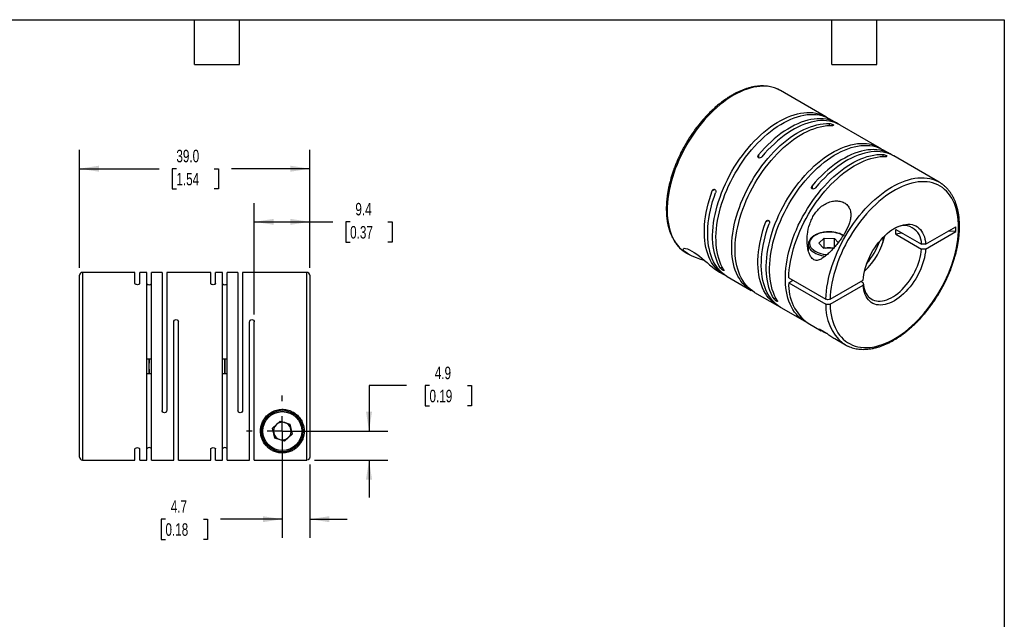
# Model space of a CAD drawing. Header units: millimetres. Extents: x 6 to 273, y 6 to 210.
# Tile 3 of 3: x 106 to 273, y 108 to 210. Entities that reach past the tile are written whole.
import ezdxf

# ---------------------------------------------------------------- set-up
doc = ezdxf.new("R2010")
doc.units = ezdxf.units.MM
doc.linetypes.add('SLD-Center', pattern=[19.05, 15.24, -1.27, 1.27, -1.27])
doc.linetypes.add('SLD-Solid', pattern=[0])
doc.layers.add('CENTER', color=40, linetype='SLD-Center')
doc.layers.add('DIMENSIONS', color=140, linetype='SLD-Solid', lineweight=25)
doc.layers.add('TEXT', color=140, linetype='SLD-Solid', lineweight=25)
doc.styles.add('SLDTEXTSTYLE0', font='TXT', dxfattribs={"width": 0.7})
doc.dimstyles.new('SLDDIMSTYLE0', dxfattribs={"dimtxt": 2.158008, "dimasz": 3.302, "dimexe": 0, "dimexo": 0.0625, "dimgap": 0.539502, "dimtad": 0, "dimtih": 1, "dimtoh": 1, "dimdec": 1, "dimrnd": 1e-09, "dimzin": 12, "dimdsep": 46, "dimtxsty": 'SLDTEXTSTYLE0', "dimsah": 1, "dimcen": 0.09, "dimadec": 0, "dimazin": 3, "dimtfac": 1, "dimtdec": 1, "dimtmove": 0, "dimatfit": 0, "dimfxl": 0, "dimfrac": 2, "dimtolj": 1, "dimtzin": 12, "dimarcsym": 0})
doc.dimstyles.new('SLDDIMSTYLE2', dxfattribs={"dimtxt": 2.158008, "dimasz": 3.302, "dimexe": 0, "dimexo": 0.0625, "dimgap": 0.539502, "dimtad": 0, "dimtih": 1, "dimtoh": 1, "dimdec": 1, "dimrnd": 1e-09, "dimzin": 12, "dimdsep": 46, "dimtxsty": 'SLDTEXTSTYLE0', "dimsah": 1, "dimcen": 0.09, "dimadec": 0, "dimazin": 3, "dimtfac": 1, "dimtdec": 1, "dimtofl": 0, "dimtmove": 0, "dimatfit": 3, "dimfxl": 0, "dimfrac": 2, "dimtolj": 1, "dimtzin": 12, "dimarcsym": 0})
doc.dimstyles.new('SLDDIMSTYLE4', dxfattribs={"dimtxt": 2.158008, "dimasz": 3.302, "dimexe": 0, "dimexo": 0.0625, "dimgap": 0.539502, "dimtad": 0, "dimtih": 1, "dimtoh": 1, "dimdec": 1, "dimrnd": 1e-09, "dimzin": 4, "dimdsep": 46, "dimtxsty": 'SLDTEXTSTYLE0', "dimsah": 1, "dimcen": 0.09, "dimadec": 0, "dimazin": 1, "dimtfac": 1, "dimtdec": 1, "dimtofl": 0, "dimtmove": 0, "dimatfit": 3, "dimfxl": 0, "dimfrac": 2, "dimtolj": 1, "dimtzin": 12, "dimarcsym": 0})

# ---------------------------------------------------------------- blocks, each defined once
blk = doc.blocks.new('_D_5')
at = {"layer": 'DIMENSIONS'}
for p, q in [((150.79, 138.57), (150.79, 121.74)), ((155.44, 134.18), (155.44, 121.74)), ((131, 124.92), (130.28, 124.92)), ((130.28, 124.92), (130.28, 121.49)), ((137.42, 124.92), (138.14, 124.92)), ((138.14, 124.92), (138.14, 121.49)), ((150.79, 124.92), (140.34, 124.92)), ((155.44, 124.92), (161.79, 124.92)), ((130.28, 121.49), (131, 121.49)), ((138.14, 121.49), (137.42, 121.49))]:
    blk.add_line(p, q, dxfattribs=at)
for points in [[(150.79, 124.92), (147.49, 125.42), (147.49, 124.41)], [(155.44, 124.92), (158.75, 124.41), (158.75, 125.42)]]:
    blk.add_solid(points, dxfattribs=at)
at = {"layer": 'DIMENSIONS', "char_height": 2.117, "attachment_point": 1, "style": 'SLDTEXTSTYLE0'}
for s, insert in [('4.7', (131.9, 128.13)), ('0.18', (131, 124.22))]:
    blk.add_mtext(s, dxfattribs=dict(at, insert=insert))
blk = doc.blocks.new('_D_6')
at = {"layer": 'DIMENSIONS'}
for p, q in [((171.82, 147.55), (165.47, 147.55)), ((165.47, 147.55), (165.47, 139.84)), ((175.71, 147.55), (174.99, 147.55)), ((174.99, 147.55), (174.99, 144.12)), ((182.13, 147.55), (182.85, 147.55)), ((182.85, 147.55), (182.85, 144.12)), ((174.99, 144.12), (175.71, 144.12)), ((182.85, 144.12), (182.13, 144.12)), ((152.06, 139.84), (168.65, 139.84)), ((156.21, 134.94), (168.65, 134.94)), ((165.47, 134.94), (165.47, 128.59))]:
    blk.add_line(p, q, dxfattribs=at)
for points in [[(165.47, 139.84), (165.98, 143.14), (164.96, 143.14)], [(165.47, 134.94), (164.96, 131.64), (165.98, 131.64)]]:
    blk.add_solid(points, dxfattribs=at)
at = {"layer": 'DIMENSIONS', "char_height": 2.117, "attachment_point": 1, "style": 'SLDTEXTSTYLE0'}
for s, insert in [('4.9', (176.61, 150.76)), ('0.19', (175.71, 146.85))]:
    blk.add_mtext(s, dxfattribs=dict(at, insert=insert))
blk = doc.blocks.new('_D_7')
at = {"layer": 'DIMENSIONS'}
for p, q in [((146.04, 159.61), (146.04, 178.47)), ((155.44, 167.51), (155.44, 178.47)), ((146.04, 175.3), (155.44, 175.3)), ((155.44, 175.3), (159.34, 175.3)), ((162.27, 175.3), (161.54, 175.3)), ((161.54, 175.3), (161.54, 171.87)), ((168.68, 175.3), (169.4, 175.3)), ((169.4, 175.3), (169.4, 171.87)), ((161.54, 171.87), (162.27, 171.87)), ((169.4, 171.87), (168.68, 171.87))]:
    blk.add_line(p, q, dxfattribs=at)
for points in [[(146.04, 175.3), (149.35, 174.79), (149.35, 175.8)], [(155.44, 175.3), (152.14, 175.8), (152.14, 174.79)]]:
    blk.add_solid(points, dxfattribs=at)
at = {"layer": 'DIMENSIONS', "char_height": 2.117, "attachment_point": 1, "style": 'SLDTEXTSTYLE0'}
for s, insert in [('9.4', (163.16, 178.51)), ('0.37', (162.27, 174.59))]:
    blk.add_mtext(s, dxfattribs=dict(at, insert=insert))
blk = doc.blocks.new('_D_8')
at = {"layer": 'DIMENSIONS'}
for p, q in [((116.44, 167.51), (116.44, 187.47)), ((155.44, 167.51), (155.44, 187.47)), ((116.44, 184.3), (129.92, 184.3)), ((132.85, 184.3), (132.12, 184.3)), ((132.12, 184.3), (132.12, 180.87)), ((139.26, 184.3), (139.98, 184.3)), ((139.98, 184.3), (139.98, 180.87)), ((155.44, 184.3), (142.18, 184.3)), ((132.12, 180.87), (132.85, 180.87)), ((139.98, 180.87), (139.26, 180.87))]:
    blk.add_line(p, q, dxfattribs=at)
for points in [[(116.44, 184.3), (119.75, 183.79), (119.75, 184.81)], [(155.44, 184.3), (152.14, 184.81), (152.14, 183.79)]]:
    blk.add_solid(points, dxfattribs=at)
at = {"layer": 'DIMENSIONS', "char_height": 2.117, "attachment_point": 1, "style": 'SLDTEXTSTYLE0'}
for s, insert in [('39.0', (132.85, 187.51)), ('1.54', (132.85, 183.6))]:
    blk.add_mtext(s, dxfattribs=dict(at, insert=insert))
blk = doc.blocks.new('SW_CENTERMARKSYMBOL_1')
at = {"layer": 'CENTER', "color": 0}
for p, q in [((0, 5.08), (0, 6.04)), ((0, 0), (0, 2.54)), ((-5.08, 0), (-6.04, 0)), ((0, 0), (-2.54, 0)), ((0, 0), (0, -2.54)), ((0, 0), (2.54, 0)), ((5.08, 0), (6.04, 0)), ((0, -5.08), (0, -6.04))]:
    blk.add_line(p, q, dxfattribs=at)

msp = doc.modelspace()

# ---------------------------------------------------------------- linework, layer by layer
for p, q in [((242.85, 193.09), (235.15, 197.53)), ((244.69, 192.03), (243.41, 192.76)), ((243.44, 191.63), (243.44, 191.96)), ((251.93, 187.85), (245.25, 191.7)), ((253.77, 186.79), (252.49, 187.52)), ((231.43, 186.65), (231.43, 186.14)), ((252.52, 186.39), (252.52, 186.72)), ((262.02, 182.02), (254.33, 186.46)), ((224.02, 180.78), (223.58, 180.53)), ((240.51, 181.4), (240.51, 180.9)), ((233.1, 175.54), (232.66, 175.29)), ((254.66, 174.02), (259.01, 171.51)), ((259.72, 171.51), (264.82, 174.45)), ((259.72, 170.69), (264.82, 173.64)), ((264.82, 173.64), (264.82, 174.45)), ((241.63, 171.7), (242.56, 172.55)), ((242.56, 172.55), (244.29, 172.5)), ((242.56, 170.91), (242.56, 172.55)), ((244.29, 172.5), (244.93, 171.79)), ((244.29, 171.01), (244.29, 172.5)), ((252.52, 171.8), (252.52, 172.66)), ((254.66, 173.21), (259.01, 170.69)), ((239.86, 171.5), (239.86, 170.41)), ((239.86, 171.46), (239.86, 171.5)), ((242.43, 170.81), (241.63, 171.7)), ((244.09, 170.77), (242.43, 170.81)), ((242.45, 170.81), (242.56, 170.91)), ((242.56, 170.91), (243.43, 170.89)), ((243.43, 170.89), (244.17, 170.87)), ((219.26, 169.99), (219.58, 169.8)), ((125.84, 166.74), (116.94, 166.74)), ((116.94, 166.74), (116.94, 134.94)), ((125.84, 164.86), (125.84, 166.74)), ((127.82, 166.74), (126.64, 166.74)), ((126.64, 164.86), (126.64, 166.74)), ((127.82, 134.94), (127.82, 166.74)), ((130.42, 166.74), (128.62, 166.74)), ((128.62, 134.94), (128.62, 166.74)), ((130.42, 166.74), (130.42, 143.34)), ((138.68, 166.74), (131.22, 166.74)), ((131.22, 166.74), (131.22, 143.34)), ((138.68, 164.86), (138.68, 166.74)), ((140.66, 166.74), (139.48, 166.74)), ((139.48, 164.86), (139.48, 166.74)), ((140.66, 134.94), (140.66, 166.74)), ((143.26, 166.74), (141.46, 166.74)), ((141.46, 134.94), (141.46, 166.74)), ((143.26, 166.74), (143.26, 143.34)), ((154.94, 166.74), (144.06, 166.74)), ((144.06, 166.74), (144.06, 143.34)), ((154.94, 134.94), (154.94, 166.74)), ((224.64, 166.89), (224.8, 166.79)), ((224.8, 166.79), (225.55, 166.36)), ((224.98, 167.47), (225.27, 167.64)), ((116.44, 135.44), (116.44, 166.24)), ((155.44, 166.24), (155.44, 135.45)), ((226.11, 166.03), (230.19, 163.68)), ((236.54, 165.8), (242.84, 162.17)), ((236.54, 164.99), (237.25, 165.4)), ((243.54, 162.17), (249.14, 165.4)), ((249.14, 164.99), (248.78, 165.2)), ((236.54, 164.99), (242.84, 161.35)), ((243.54, 161.35), (249.14, 164.58)), ((230.75, 163.35), (234.63, 161.12)), ((234.06, 162.23), (234.35, 162.4)), ((235.19, 160.79), (239.27, 158.44)), ((132.4, 134.94), (132.4, 158.34)), ((133.2, 134.94), (133.2, 158.34)), ((145.24, 134.94), (145.24, 158.34)), ((146.04, 134.94), (146.04, 158.34)), ((239.83, 158.11), (242.04, 156.84)), ((244.34, 155.51), (246.13, 154.48)), ((127.82, 152.07), (128.22, 152.07)), ((128.22, 152.07), (128.62, 152.07)), ((140.66, 152.07), (141.06, 152.07)), ((141.06, 152.07), (141.46, 152.07)), ((127.82, 149.61), (128.22, 149.61)), ((128.22, 149.61), (128.62, 149.61)), ((140.66, 149.61), (141.06, 149.61)), ((141.06, 149.61), (141.46, 149.61)), ((149.14, 140.36), (150.42, 141.53)), ((149.52, 138.66), (149.14, 140.36)), ((150.42, 141.53), (152.07, 141.01)), ((152.07, 141.01), (152.45, 139.32)), ((151.17, 138.15), (149.52, 138.66)), ((152.45, 139.32), (151.17, 138.15)), ((125.84, 134.94), (125.84, 136.82)), ((126.64, 134.94), (126.64, 136.82)), ((138.68, 134.94), (138.68, 136.82)), ((139.48, 134.94), (139.48, 136.82)), ((116.94, 134.94), (125.84, 134.94)), ((126.64, 134.94), (127.82, 134.94)), ((128.62, 134.94), (132.4, 134.94)), ((133.2, 134.94), (138.68, 134.94)), ((139.48, 134.94), (140.66, 134.94)), ((141.46, 134.94), (145.24, 134.94)), ((146.04, 134.94), (154.94, 134.94))]:
    msp.add_line(p, q)
at = {"flags": 128}
for points in [[(234.71, 197.76), (234.57, 197.82), (234.12, 197.99), (233.66, 198.12), (233.19, 198.21), (232.69, 198.26), (232.18, 198.28), (231.66, 198.25), (231.13, 198.19), (230.59, 198.1), (230.04, 197.96), (229.48, 197.79), (228.92, 197.58), (228.35, 197.34), (227.78, 197.06), (227.2, 196.74), (226.63, 196.4), (226.06, 196.02), (225.49, 195.6), (224.93, 195.16), (224.37, 194.69), (223.82, 194.19), (223.28, 193.66), (222.75, 193.1), (222.22, 192.53), (221.72, 191.93), (221.22, 191.3), (220.75, 190.66), (220.29, 190), (219.84, 189.33), (219.42, 188.63), (219.02, 187.93), (218.64, 187.22), (218.28, 186.49), (217.94, 185.76), (217.63, 185.03), (217.34, 184.29), (217.08, 183.55), (216.84, 182.81), (216.63, 182.07), (216.45, 181.34), (216.3, 180.62), (216.17, 179.9), (216.08, 179.19), (216.01, 178.49), (215.97, 177.81), (215.96, 177.14), (215.98, 176.49), (216.03, 175.86), (216.11, 175.25), (216.22, 174.66), (216.35, 174.1), (216.52, 173.56), (216.71, 173.05), (216.93, 172.56), (217.17, 172.11), (217.45, 171.68), (217.74, 171.29), (218.06, 170.92), (218.41, 170.6), (218.78, 170.3), (218.84, 170.26)], [(235.15, 197.53), (234.99, 197.62), (234.71, 197.76)], [(224.98, 167.47), (224.73, 167.92), (224.5, 168.39), (224.29, 168.89), (224.12, 169.41), (223.97, 169.97), (223.85, 170.54), (223.76, 171.14), (223.69, 171.76), (223.66, 172.4), (223.66, 173.06), (223.68, 173.74), (223.74, 174.43), (223.82, 175.13), (223.93, 175.84), (224.07, 176.56), (224.24, 177.29), (224.43, 178.03), (224.66, 178.76), (224.91, 179.5), (225.18, 180.24), (225.48, 180.98), (225.81, 181.71), (226.15, 182.43), (226.53, 183.15), (226.92, 183.86), (227.33, 184.55), (227.76, 185.24), (228.22, 185.9), (228.69, 186.55), (229.17, 187.18), (229.67, 187.8), (230.18, 188.38), (230.71, 188.95), (231.25, 189.49), (231.79, 190), (232.34, 190.49), (232.91, 190.95), (233.47, 191.37), (234.04, 191.77), (234.61, 192.13), (235.18, 192.46), (235.76, 192.76), (236.33, 193.02), (236.89, 193.25), (237.45, 193.44), (238.01, 193.59), (238.55, 193.71), (239.09, 193.79), (239.61, 193.83), (240.13, 193.83), (240.63, 193.8), (241.11, 193.73), (241.58, 193.62), (242.03, 193.47), (242.46, 193.29), (242.88, 193.07), (243.13, 192.92)], [(225.55, 167.15), (225.29, 167.59), (225.06, 168.06), (224.86, 168.56), (224.68, 169.09), (224.53, 169.64), (224.41, 170.22), (224.32, 170.82), (224.26, 171.44), (224.23, 172.08), (224.22, 172.74), (224.25, 173.41), (224.3, 174.1), (224.38, 174.8), (224.5, 175.51), (224.64, 176.24), (224.8, 176.97), (225, 177.7), (225.22, 178.44), (225.47, 179.18), (225.75, 179.91), (226.05, 180.65), (226.37, 181.38), (226.72, 182.11), (227.09, 182.82), (227.48, 183.53), (227.9, 184.23), (228.33, 184.91), (228.78, 185.58), (229.25, 186.23), (229.74, 186.86), (230.24, 187.47), (230.75, 188.06), (231.27, 188.62), (231.81, 189.16), (232.36, 189.68), (232.91, 190.16), (233.47, 190.62), (234.04, 191.05), (234.61, 191.44), (235.18, 191.81), (235.75, 192.14), (236.32, 192.43), (236.89, 192.7), (237.46, 192.92), (238.02, 193.11), (238.57, 193.26), (239.12, 193.38), (239.65, 193.46), (240.18, 193.5), (240.69, 193.51), (241.19, 193.47), (241.68, 193.4), (242.15, 193.29), (242.6, 193.15), (243.03, 192.96), (243.41, 192.76)], [(230.48, 163.53), (230.22, 163.66), (229.82, 163.91), (229.45, 164.2), (229.09, 164.51), (228.77, 164.87), (228.46, 165.25), (228.18, 165.67), (227.93, 166.11), (227.7, 166.59), (227.5, 167.09), (227.33, 167.62), (227.19, 168.18), (227.07, 168.76), (226.98, 169.36), (226.93, 169.99), (226.9, 170.63), (226.9, 171.29), (226.93, 171.97), (226.98, 172.66), (227.07, 173.36), (227.19, 174.08), (227.33, 174.8), (227.5, 175.53), (227.7, 176.27), (227.93, 177), (228.18, 177.74), (228.46, 178.48), (228.77, 179.22), (229.09, 179.95), (229.45, 180.67), (229.82, 181.39), (230.22, 182.09), (230.63, 182.79), (231.07, 183.47), (231.52, 184.13), (231.99, 184.78), (232.48, 185.41), (232.98, 186.01), (233.5, 186.6), (234.03, 187.16), (234.56, 187.7), (235.11, 188.21), (235.67, 188.69), (236.23, 189.14), (236.79, 189.57), (237.36, 189.96), (237.94, 190.31), (238.51, 190.64), (239.08, 190.93), (239.65, 191.19), (240.21, 191.41), (240.77, 191.59), (241.33, 191.74), (241.87, 191.85), (242.4, 191.93), (242.93, 191.96), (243.44, 191.96)], [(244.96, 191.86), (244.66, 192.05), (244.24, 192.26), (243.8, 192.44), (243.35, 192.58), (242.88, 192.68), (242.39, 192.74), (241.89, 192.77), (241.37, 192.76), (240.85, 192.72), (240.31, 192.63), (239.76, 192.51), (239.21, 192.35), (238.65, 192.16), (238.08, 191.92), (237.51, 191.66), (236.94, 191.36), (236.37, 191.02), (235.79, 190.65), (235.23, 190.25), (234.66, 189.82), (234.1, 189.36), (233.55, 188.87), (233, 188.35), (232.47, 187.81), (231.94, 187.24), (231.43, 186.65)], [(245.25, 191.7), (245.22, 191.72), (244.81, 191.93), (244.37, 192.11), (243.92, 192.25), (243.44, 192.35), (242.96, 192.42), (242.46, 192.45), (241.94, 192.44), (241.41, 192.39), (240.88, 192.3), (240.33, 192.18), (239.77, 192.02), (239.21, 191.83), (238.65, 191.6), (238.08, 191.33), (237.5, 191.03), (236.93, 190.69), (236.36, 190.33), (235.79, 189.92), (235.23, 189.49), (234.67, 189.03), (234.11, 188.54), (233.57, 188.02), (233.03, 187.48), (232.51, 186.91), (232, 186.32)], [(230.75, 163.35), (230.39, 163.59), (230.01, 163.87), (229.66, 164.19), (229.33, 164.54), (229.03, 164.92), (228.75, 165.34), (228.5, 165.79), (228.27, 166.26), (228.07, 166.77), (227.9, 167.3), (227.75, 167.85), (227.64, 168.43), (227.55, 169.04), (227.49, 169.66), (227.46, 170.31), (227.46, 170.97), (227.49, 171.64), (227.55, 172.33), (227.64, 173.04), (227.75, 173.75), (227.9, 174.47), (228.07, 175.2), (228.27, 175.94), (228.5, 176.68), (228.75, 177.42), (229.03, 178.15), (229.33, 178.89), (229.66, 179.62), (230.01, 180.34), (230.39, 181.06), (230.78, 181.77), (231.2, 182.46), (231.63, 183.14), (232.09, 183.8), (232.56, 184.45), (233.05, 185.08), (233.55, 185.69), (234.06, 186.27), (234.59, 186.83), (235.13, 187.37), (235.68, 187.88), (236.23, 188.36), (236.79, 188.82), (237.36, 189.24), (237.93, 189.63), (238.5, 189.99), (239.07, 190.31), (239.64, 190.61), (240.21, 190.86), (240.78, 191.08), (241.34, 191.27), (241.89, 191.41), (242.44, 191.53), (242.97, 191.6), (243.49, 191.63), (244.01, 191.63)], [(234.06, 162.23), (233.81, 162.67), (233.58, 163.15), (233.37, 163.65), (233.2, 164.17), (233.05, 164.73), (232.93, 165.3), (232.84, 165.9), (232.77, 166.52), (232.74, 167.16), (232.74, 167.82), (232.76, 168.5), (232.82, 169.19), (232.9, 169.89), (233.01, 170.6), (233.15, 171.32), (233.32, 172.05), (233.51, 172.78), (233.74, 173.52), (233.99, 174.26), (234.26, 175), (234.56, 175.74), (234.89, 176.47), (235.23, 177.19), (235.6, 177.91), (236, 178.62), (236.41, 179.31), (236.84, 180), (237.3, 180.66), (237.76, 181.31), (238.25, 181.94), (238.75, 182.55), (239.26, 183.14), (239.79, 183.71), (240.32, 184.25), (240.87, 184.76), (241.42, 185.25), (241.98, 185.71), (242.55, 186.13), (243.12, 186.53), (243.69, 186.89), (244.26, 187.22), (244.84, 187.52), (245.4, 187.78), (245.97, 188.01), (246.53, 188.2), (247.08, 188.35), (247.63, 188.47), (248.17, 188.55), (248.69, 188.59), (249.21, 188.59), (249.71, 188.56), (250.19, 188.49), (250.66, 188.38), (251.11, 188.23), (251.54, 188.05), (251.96, 187.83), (252.2, 187.68)], [(234.63, 161.9), (234.37, 162.35), (234.14, 162.82), (233.94, 163.32), (233.76, 163.85), (233.61, 164.4), (233.49, 164.98), (233.4, 165.58), (233.34, 166.2), (233.31, 166.84), (233.3, 167.5), (233.33, 168.17), (233.38, 168.86), (233.46, 169.56), (233.58, 170.27), (233.72, 171), (233.88, 171.72), (234.08, 172.46), (234.3, 173.2), (234.55, 173.93), (234.83, 174.67), (235.13, 175.41), (235.45, 176.14), (235.8, 176.87), (236.17, 177.58), (236.56, 178.29), (236.98, 178.99), (237.41, 179.67), (237.86, 180.34), (238.33, 180.99), (238.81, 181.62), (239.31, 182.23), (239.83, 182.82), (240.35, 183.38), (240.89, 183.92), (241.44, 184.44), (241.99, 184.92), (242.55, 185.38), (243.12, 185.81), (243.69, 186.2), (244.26, 186.57), (244.83, 186.9), (245.4, 187.19), (245.97, 187.45), (246.54, 187.68), (247.1, 187.87), (247.65, 188.02), (248.2, 188.14), (248.73, 188.22), (249.26, 188.26), (249.77, 188.26), (250.27, 188.23), (250.76, 188.16), (251.23, 188.05), (251.68, 187.91), (252.11, 187.72), (252.49, 187.52)], [(254.04, 186.62), (253.74, 186.8), (253.32, 187.02), (252.88, 187.19), (252.43, 187.33), (251.96, 187.44), (251.47, 187.5), (250.97, 187.53), (250.45, 187.52), (249.93, 187.47), (249.39, 187.39), (248.84, 187.27), (248.29, 187.11), (247.73, 186.91), (247.16, 186.68), (246.59, 186.42), (246.02, 186.11), (245.45, 185.78), (244.87, 185.41), (244.3, 185.01), (243.74, 184.58), (243.18, 184.12), (242.63, 183.63), (242.08, 183.11), (241.55, 182.56), (241.02, 182), (240.51, 181.4)], [(254.33, 186.46), (254.3, 186.48), (253.89, 186.69), (253.45, 186.87), (253, 187.01), (252.52, 187.11), (252.04, 187.18), (251.53, 187.2), (251.02, 187.2), (250.49, 187.15), (249.95, 187.06), (249.41, 186.94), (248.85, 186.78), (248.29, 186.59), (247.72, 186.36), (247.15, 186.09), (246.58, 185.79), (246.01, 185.45), (245.44, 185.08), (244.87, 184.68), (244.31, 184.25), (243.75, 183.79), (243.19, 183.3), (242.65, 182.78), (242.11, 182.24), (241.59, 181.67), (241.08, 181.08)], [(239.55, 158.28), (239.3, 158.42), (238.9, 158.67), (238.53, 158.95), (238.17, 159.27), (237.85, 159.63), (237.54, 160.01), (237.26, 160.43), (237.01, 160.87), (236.78, 161.35), (236.58, 161.85), (236.41, 162.38), (236.27, 162.94), (236.15, 163.52), (236.06, 164.12), (236.01, 164.75), (235.98, 165.39), (235.98, 166.05), (236.01, 166.73), (236.06, 167.42), (236.15, 168.12), (236.27, 168.84), (236.41, 169.56), (236.58, 170.29), (236.78, 171.02), (237.01, 171.76), (237.26, 172.5), (237.54, 173.24), (237.85, 173.97), (238.17, 174.71), (238.53, 175.43), (238.9, 176.15), (239.3, 176.85), (239.71, 177.55), (240.15, 178.23), (240.6, 178.89), (241.07, 179.54), (241.56, 180.17), (242.06, 180.77), (242.58, 181.36), (243.11, 181.92), (243.64, 182.46), (244.19, 182.97), (244.75, 183.45), (245.31, 183.9), (245.87, 184.32), (246.44, 184.71), (247.01, 185.07), (247.59, 185.4), (248.16, 185.69), (248.73, 185.95), (249.29, 186.17), (249.85, 186.35), (250.4, 186.5), (250.95, 186.61), (251.48, 186.68), (252.01, 186.72), (252.52, 186.72)], [(236.54, 165.8), (236.58, 166.48), (236.64, 167.17), (236.73, 167.87), (236.85, 168.59), (236.99, 169.31), (237.17, 170.04), (237.37, 170.77), (237.6, 171.5), (237.85, 172.24), (238.13, 172.98), (238.44, 173.71), (238.77, 174.44), (239.12, 175.16), (239.5, 175.87), (239.89, 176.58), (240.31, 177.27), (240.74, 177.94), (241.2, 178.61), (241.67, 179.25), (242.16, 179.88), (242.66, 180.48), (243.17, 181.06), (243.7, 181.62), (244.23, 182.15), (244.78, 182.66), (245.33, 183.14), (245.89, 183.59), (246.46, 184.01), (247.03, 184.4), (247.6, 184.76), (248.17, 185.08), (248.74, 185.37), (249.3, 185.62), (249.87, 185.84), (250.43, 186.03), (250.98, 186.17), (251.52, 186.28), (252.05, 186.36), (252.58, 186.39), (253.09, 186.39)], [(242.84, 162.17), (242.87, 162.85), (242.93, 163.54), (243.02, 164.25), (243.14, 164.97), (243.29, 165.69), (243.47, 166.42), (243.67, 167.16), (243.9, 167.9), (244.16, 168.64), (244.44, 169.38), (244.75, 170.11), (245.08, 170.84), (245.43, 171.57), (245.81, 172.28), (246.21, 172.99), (246.63, 173.68), (247.07, 174.36), (247.53, 175.02), (248, 175.67), (248.49, 176.3), (249, 176.9), (249.51, 177.48), (250.04, 178.04), (250.58, 178.58), (251.13, 179.08), (251.69, 179.56), (252.25, 180.01), (252.82, 180.43), (253.39, 180.81), (253.97, 181.17), (254.54, 181.49), (255.11, 181.77), (255.68, 182.03), (256.24, 182.24), (256.8, 182.42), (257.36, 182.56), (257.9, 182.67), (258.43, 182.73), (258.96, 182.76), (259.47, 182.75), (259.96, 182.71), (260.44, 182.63), (260.91, 182.5), (261.35, 182.35), (261.58, 182.25)], [(243.54, 161.35), (243.58, 160.72), (243.64, 160.11), (243.73, 159.52), (243.85, 158.95), (244, 158.41), (244.17, 157.89), (244.38, 157.4), (244.61, 156.94), (244.87, 156.51), (245.15, 156.11), (245.46, 155.74), (245.79, 155.4), (246.14, 155.1), (246.52, 154.84), (246.92, 154.6), (247.34, 154.41), (247.77, 154.25), (248.23, 154.13), (248.7, 154.04), (249.19, 154), (249.69, 153.99), (250.2, 154.02), (250.73, 154.08), (251.27, 154.19), (251.81, 154.33), (252.36, 154.51), (252.92, 154.72), (253.48, 154.97), (254.04, 155.25), (254.61, 155.57), (255.17, 155.93), (255.73, 156.31), (256.29, 156.73), (256.84, 157.18), (257.39, 157.65), (257.93, 158.16), (258.46, 158.69), (258.98, 159.24), (259.48, 159.82), (259.98, 160.43), (260.45, 161.05), (260.91, 161.69), (261.36, 162.35), (261.78, 163.02), (262.19, 163.71), (262.58, 164.41), (262.94, 165.11), (263.28, 165.83), (263.6, 166.55), (263.89, 167.28), (264.16, 168.01), (264.4, 168.73), (264.61, 169.46), (264.8, 170.18), (264.95, 170.9), (265.08, 171.61), (265.19, 172.31), (265.26, 173), (265.3, 173.67), (265.32, 174.33), (265.3, 174.97), (265.26, 175.6), (265.19, 176.2), (265.08, 176.78), (264.95, 177.34), (264.8, 177.88), (264.61, 178.38), (264.4, 178.86), (264.16, 179.31), (263.89, 179.73), (263.6, 180.12), (263.28, 180.48), (262.94, 180.8), (262.58, 181.09), (262.19, 181.35), (261.78, 181.56), (261.36, 181.75), (260.91, 181.89), (260.45, 182), (259.98, 182.07), (259.48, 182.1), (258.98, 182.1), (258.46, 182.05), (257.93, 181.97), (257.39, 181.86), (256.84, 181.7), (256.29, 181.51), (255.73, 181.28), (255.17, 181.02), (254.61, 180.72), (254.04, 180.39), (253.48, 180.02), (252.92, 179.63), (252.36, 179.2), (251.81, 178.74), (251.27, 178.25), (250.73, 177.74), (250.2, 177.2), (249.69, 176.63), (249.19, 176.04), (248.7, 175.43), (248.23, 174.81), (247.77, 174.16), (247.34, 173.49), (246.92, 172.82), (246.52, 172.12), (246.14, 171.42), (245.79, 170.71), (245.46, 169.99), (245.15, 169.27), (244.87, 168.54), (244.61, 167.81), (244.38, 167.08), (244.17, 166.36), (244, 165.64), (243.85, 164.92), (243.73, 164.22), (243.64, 163.52), (243.58, 162.84), (243.54, 162.17)], [(225.84, 166.2), (225.49, 166.39), (225.1, 166.65), (224.73, 166.94), (224.38, 167.26), (224.06, 167.62), (223.76, 168.01), (223.49, 168.43), (223.24, 168.88), (223.02, 169.36), (222.83, 169.87), (222.66, 170.41), (222.52, 170.97), (222.41, 171.55), (222.33, 172.16), (222.28, 172.78), (222.26, 173.43), (222.26, 174.09), (222.3, 174.76), (222.36, 175.46), (222.45, 176.16), (222.57, 176.87), (222.72, 177.59), (222.89, 178.32), (223.1, 179.06), (223.33, 179.79), (223.58, 180.53)], [(226.11, 166.03), (226.08, 166.05), (225.69, 166.3), (225.32, 166.59), (224.97, 166.92), (224.65, 167.27), (224.35, 167.66), (224.07, 168.08), (223.82, 168.53), (223.6, 169.01), (223.4, 169.52), (223.24, 170.06), (223.1, 170.62), (222.98, 171.2), (222.9, 171.81), (222.85, 172.43), (222.82, 173.08), (222.83, 173.74), (222.86, 174.42), (222.92, 175.12), (223.01, 175.82), (223.13, 176.54), (223.28, 177.26), (223.46, 177.99), (223.66, 178.73), (223.89, 179.46), (224.15, 180.2)], [(234.92, 160.96), (234.6, 161.13), (234.2, 161.39), (233.83, 161.68), (233.49, 162), (233.16, 162.36), (232.86, 162.75), (232.59, 163.17), (232.34, 163.62), (232.11, 164.1), (231.92, 164.61), (231.75, 165.14), (231.61, 165.7), (231.5, 166.29), (231.41, 166.89), (231.36, 167.52), (231.34, 168.16), (231.34, 168.83), (231.37, 169.51), (231.44, 170.2), (231.53, 170.91), (231.65, 171.62), (231.8, 172.35), (231.97, 173.08), (232.18, 173.81), (232.41, 174.55), (232.66, 175.29)], [(235.19, 160.79), (235.16, 160.81), (234.77, 161.06), (234.4, 161.35), (234.05, 161.67), (233.73, 162.03), (233.43, 162.42), (233.15, 162.84), (232.9, 163.29), (232.68, 163.77), (232.48, 164.28), (232.31, 164.82), (232.17, 165.38), (232.06, 165.96), (231.98, 166.57), (231.93, 167.19), (231.9, 167.84), (231.91, 168.5), (231.94, 169.18), (232, 169.87), (232.09, 170.58), (232.21, 171.29), (232.36, 172.02), (232.54, 172.75), (232.74, 173.48), (232.97, 174.22), (233.23, 174.96)], [(245.76, 172.97), (245.62, 173.05), (245.33, 173.19), (245.03, 173.3), (244.7, 173.4), (244.35, 173.48), (243.99, 173.53), (243.62, 173.56), (243.25, 173.56), (242.89, 173.54), (242.52, 173.5), (242.17, 173.44), (241.83, 173.35), (241.52, 173.24), (241.22, 173.11), (240.95, 172.96), (240.72, 172.8), (240.51, 172.62), (240.34, 172.43), (240.21, 172.23), (240.12, 172.02), (240.07, 171.81), (240.06, 171.6), (240.1, 171.38), (240.17, 171.17), (240.28, 170.97), (240.44, 170.78)], [(249.14, 165.4), (249.18, 165.88), (249.25, 166.37), (249.35, 166.88), (249.48, 167.39), (249.64, 167.9), (249.82, 168.42), (250.03, 168.93), (250.27, 169.44), (250.52, 169.94), (250.81, 170.43), (251.11, 170.9), (251.43, 171.36), (251.76, 171.8), (252.12, 172.22), (252.48, 172.62), (252.86, 172.99), (253.24, 173.33), (253.63, 173.64), (254.03, 173.92), (254.43, 174.17), (254.83, 174.38), (255.22, 174.56), (255.61, 174.7), (256, 174.8), (256.38, 174.87), (256.74, 174.89), (257.09, 174.88), (257.43, 174.83), (257.75, 174.74), (258.05, 174.61), (258.33, 174.44), (258.59, 174.24), (258.83, 174.01), (259.04, 173.74), (259.22, 173.44), (259.38, 173.1), (259.51, 172.74), (259.61, 172.35), (259.68, 171.94), (259.72, 171.51)], [(264.82, 173.64), (263.8, 173.7), (263.55, 173.72)], [(255.78, 173.38), (255.65, 173.36), (254.66, 173.21)], [(222.36, 168.7), (222.05, 168.8), (221.47, 168.98), (220.92, 169.18), (220.5, 169.35), (220.1, 169.53), (219.73, 169.72), (219.4, 169.91), (219.01, 170.19), (218.86, 170.33), (218.75, 170.46), (218.67, 170.62), (218.7, 170.74), (218.83, 170.81), (219.09, 170.79), (219.38, 170.71), (219.75, 170.55), (220.13, 170.35), (220.55, 170.09), (220.97, 169.8), (221.41, 169.48), (221.85, 169.13), (222.28, 168.77), (222.72, 168.4), (223.14, 168.04), (223.58, 167.67), (223.99, 167.35), (224.32, 167.1), (224.64, 166.89), (224.64, 166.89)], [(218.84, 170.26), (219.17, 170.04), (219.26, 169.99)], [(259.72, 170.69), (259.68, 170.21), (259.61, 169.72), (259.51, 169.21), (259.38, 168.7), (259.22, 168.19), (259.04, 167.67), (258.83, 167.16), (258.59, 166.65), (258.33, 166.15), (258.05, 165.66), (257.75, 165.19), (257.43, 164.73), (257.09, 164.29), (256.74, 163.87), (256.38, 163.47), (256, 163.1), (255.61, 162.76), (255.22, 162.45), (254.83, 162.17), (254.43, 161.92), (254.03, 161.71), (253.63, 161.53), (253.24, 161.39), (252.86, 161.29), (252.48, 161.22), (252.12, 161.2), (251.76, 161.21), (251.43, 161.26), (251.11, 161.35), (250.81, 161.48), (250.52, 161.65), (250.27, 161.85), (250.03, 162.08), (249.82, 162.35), (249.64, 162.66), (249.48, 162.99), (249.35, 163.35), (249.25, 163.74), (249.18, 164.15), (249.14, 164.58)], [(249.14, 164.99), (249.18, 164.58), (249.25, 164.19), (249.35, 163.82), (249.48, 163.48), (249.63, 163.17), (249.81, 162.88), (250.02, 162.63), (250.25, 162.42), (250.5, 162.23), (250.77, 162.09), (251.07, 161.97), (251.38, 161.9), (251.7, 161.86), (252.04, 161.86), (252.4, 161.9), (252.76, 161.98), (253.13, 162.09), (253.51, 162.24), (253.88, 162.43), (254.27, 162.65), (254.64, 162.9), (255.02, 163.18), (255.39, 163.5), (255.75, 163.84), (256.11, 164.21), (256.45, 164.6), (256.77, 165.02), (257.08, 165.45), (257.38, 165.9), (257.65, 166.36), (257.9, 166.84), (258.13, 167.32), (258.34, 167.81), (258.52, 168.3), (258.67, 168.79), (258.8, 169.28), (258.9, 169.76), (258.97, 170.23), (259.01, 170.69)], [(259.72, 171.51), (259.32, 171.51), (259.01, 171.51)], [(259.72, 170.69), (259.32, 170.69), (259.01, 170.69)], [(249.14, 164.99), (249.14, 164.76), (249.14, 164.58)]]:
    msp.add_lwpolyline(points, dxfattribs=at)
for radius in [3.5, 3.3]:
    msp.add_circle((150.79, 139.84), radius)
for centre, radius, start, end in [((259.37, 177.42), 5.31, 54.7128, 65.3834), ((256.04, 171.68), 2.98, 356.7578, 126.8579), ((241.64, 175.43), 11.47, 312.3877, 347.6177), ((239.83, 176.47), 12.92, 320.0454, 339.96), ((241.25, 171.53), 1.39, 182.9361, 224.5776), ((242.96, 173.47), 3.97, 227.1016, 267.4342), ((243.07, 173.68), 3.92, 227.7785, 270.1616), ((243.36, 168.43), 2.46, 88.3823, 105.0225), ((243.38, 168.52), 2.37, 72.4733, 88.9375), ((116.94, 166.24), 0.5, 90, 180), ((154.94, 166.24), 0.5, 0, 90), ((244.42, 164.53), 7.89, 176.6678, 234.4548), ((250.9, 160.93), 8.07, 176.997, 230.0885), ((248.78, 159.08), 5.31, 234.8027, 245.3575), ((150.79, 139.84), 1.5, 132.586, 192.586), ((150.79, 139.84), 1.5, 72.586, 132.586), ((150.79, 139.84), 1.5, 12.586, 72.586), ((150.79, 139.84), 1.5, 312.586, 12.586), ((150.79, 139.84), 1.5, 192.586, 252.586), ((150.79, 139.84), 1.5, 252.586, 312.586), ((116.94, 135.44), 0.5, 180, 270)]:
    msp.add_arc(centre, radius, start, end)
for points, knots in [([(234.68, 197.77), (234.64, 197.79), (234.45, 197.88), (234.11, 198), (233.67, 198.14), (233.21, 198.23), (232.74, 198.29), (232.25, 198.32), (231.75, 198.32), (231.25, 198.28), (230.73, 198.21), (230.2, 198.1), (229.67, 197.96), (229.13, 197.79), (228.58, 197.58), (228.04, 197.34), (227.49, 197.07), (226.94, 196.77), (226.39, 196.43), (225.85, 196.07), (225.31, 195.68), (224.77, 195.27), (224.24, 194.82), (223.72, 194.35), (223.2, 193.86), (222.69, 193.34), (222.2, 192.8), (221.71, 192.24), (221.24, 191.67), (220.78, 191.07), (220.34, 190.46), (219.91, 189.83), (219.5, 189.19), (219.11, 188.53), (218.74, 187.87), (218.38, 187.19), (218.05, 186.51), (217.73, 185.82), (217.44, 185.12), (217.17, 184.43), (216.92, 183.73), (216.7, 183.03), (216.5, 182.33), (216.32, 181.64), (216.17, 180.95), (216.05, 180.27), (215.95, 179.59), (215.88, 178.92), (215.83, 178.27), (215.81, 177.63), (215.82, 177), (215.85, 176.38), (215.91, 175.78), (216, 175.2), (216.11, 174.64), (216.25, 174.1), (216.42, 173.59), (216.61, 173.09), (216.83, 172.62), (217.07, 172.18), (217.34, 171.77), (217.63, 171.38), (217.94, 171.02), (218.28, 170.7), (218.57, 170.45), (218.75, 170.32), (218.81, 170.28)], [0, 0, 0, 0, 0.005452, 0.020959, 0.036488, 0.052055, 0.067671, 0.083346, 0.099081, 0.114875, 0.130723, 0.146618, 0.162553, 0.178518, 0.194505, 0.210509, 0.226521, 0.242539, 0.258557, 0.274573, 0.290584, 0.306591, 0.322592, 0.338588, 0.354578, 0.370562, 0.386541, 0.402515, 0.418485, 0.434452, 0.450416, 0.466377, 0.482337, 0.498296, 0.514255, 0.530215, 0.546175, 0.562137, 0.578102, 0.594069, 0.610041, 0.626016, 0.641997, 0.657983, 0.673976, 0.689975, 0.705981, 0.721994, 0.738014, 0.754041, 0.770073, 0.78611, 0.802148, 0.818183, 0.834211, 0.850226, 0.866221, 0.882188, 0.898117, 0.914, 0.929828, 0.945596, 0.9613, 0.976943, 0.992531, 1, 1, 1, 1]), ([(243.44, 191.96), (243.51, 191.96), (243.6, 191.94), (243.81, 191.87), (243.92, 191.83), (244.09, 191.73), (244.13, 191.69), (244.12, 191.64), (244.08, 191.63), (244.01, 191.63)], [0, 0, 0, 0, 0.25, 0.25, 0.5, 0.5, 0.75, 0.75, 1, 1, 1, 1]), ([(232, 186.32), (231.93, 186.23), (231.83, 186.17), (231.63, 186.09), (231.51, 186.09), (231.35, 186.18), (231.31, 186.27), (231.32, 186.46), (231.36, 186.56), (231.43, 186.65)], [0, 0, 0, 0, 0.25, 0.25, 0.5, 0.5, 0.75, 0.75, 1, 1, 1, 1]), ([(252.52, 186.72), (252.59, 186.72), (252.68, 186.7), (252.89, 186.63), (253, 186.58), (253.16, 186.49), (253.21, 186.45), (253.2, 186.4), (253.16, 186.39), (253.09, 186.39)], [0, 0, 0, 0, 0.25, 0.25, 0.5, 0.5, 0.75, 0.75, 1, 1, 1, 1]), ([(223.58, 180.53), (223.62, 180.63), (223.69, 180.72), (223.85, 180.82), (223.94, 180.83), (224.1, 180.74), (224.16, 180.64), (224.2, 180.42), (224.19, 180.31), (224.15, 180.2)], [0, 0, 0, 0, 0.25, 0.25, 0.5, 0.5, 0.75, 0.75, 1, 1, 1, 1]), ([(241.08, 181.08), (241.01, 180.99), (240.91, 180.92), (240.7, 180.85), (240.59, 180.85), (240.43, 180.94), (240.39, 181.03), (240.4, 181.22), (240.44, 181.32), (240.51, 181.4)], [0, 0, 0, 0, 0.25, 0.25, 0.5, 0.5, 0.75, 0.75, 1, 1, 1, 1]), ([(246.6, 154.24), (246.68, 154.2), (246.9, 154.1), (247.28, 153.97), (247.73, 153.85), (248.19, 153.76), (248.67, 153.71), (249.16, 153.69), (249.66, 153.7), (250.17, 153.75), (250.69, 153.83), (251.22, 153.95), (251.76, 154.09), (252.3, 154.28), (252.84, 154.49), (253.39, 154.74), (253.94, 155.02), (254.48, 155.33), (255.03, 155.67), (255.58, 156.04), (256.12, 156.44), (256.65, 156.86), (257.18, 157.31), (257.7, 157.79), (258.22, 158.29), (258.72, 158.81), (259.21, 159.35), (259.69, 159.92), (260.16, 160.5), (260.61, 161.1), (261.05, 161.72), (261.48, 162.35), (261.88, 163), (262.27, 163.66), (262.64, 164.32), (262.99, 165), (263.32, 165.69), (263.63, 166.38), (263.92, 167.07), (264.18, 167.77), (264.42, 168.47), (264.64, 169.17), (264.83, 169.86), (265, 170.56), (265.14, 171.24), (265.26, 171.92), (265.35, 172.6), (265.42, 173.26), (265.46, 173.91), (265.47, 174.55), (265.45, 175.18), (265.41, 175.79), (265.35, 176.38), (265.25, 176.96), (265.13, 177.51), (264.98, 178.05), (264.81, 178.56), (264.61, 179.05), (264.39, 179.51), (264.14, 179.94), (263.86, 180.35), (263.57, 180.73), (263.25, 181.08), (262.91, 181.39), (262.65, 181.61), (262.49, 181.72), (262.46, 181.74)], [0, 0, 0, 0, 0.009531, 0.025038, 0.040572, 0.056147, 0.071775, 0.087462, 0.103209, 0.119014, 0.134872, 0.150775, 0.166715, 0.182683, 0.198671, 0.214674, 0.230684, 0.246699, 0.262712, 0.278724, 0.29473, 0.310732, 0.326728, 0.342718, 0.358702, 0.374681, 0.390655, 0.406625, 0.42259, 0.438552, 0.454512, 0.470469, 0.486425, 0.50238, 0.518336, 0.534291, 0.550248, 0.566207, 0.582169, 0.598133, 0.614102, 0.630075, 0.646053, 0.662038, 0.678028, 0.694025, 0.71003, 0.726041, 0.742059, 0.758084, 0.774113, 0.790147, 0.806181, 0.822211, 0.838232, 0.854239, 0.870224, 0.886177, 0.902091, 0.917957, 0.933766, 0.949513, 0.965197, 0.980821, 0.996392, 1, 1, 1, 1]), ([(245.98, 173.32), (246.29, 173.85), (246.56, 174.38), (246.86, 175.21), (246.94, 175.49), (247.04, 176.04), (247.07, 176.31), (247.05, 176.83), (247.02, 177.07), (246.9, 177.42), (246.86, 177.53), (246.75, 177.75), (246.69, 177.85), (246.47, 178.13), (246.29, 178.3), (245.98, 178.5), (245.87, 178.56), (245.64, 178.66), (245.51, 178.71), (245.13, 178.81), (244.86, 178.85), (244.29, 178.84), (244.01, 178.8), (243.58, 178.69), (243.44, 178.65), (243.16, 178.54), (243.02, 178.48), (242.62, 178.28), (242.36, 178.11), (241.88, 177.74), (241.66, 177.53), (241.24, 177.07), (241.06, 176.83), (240.72, 176.32), (240.57, 176.05), (240.31, 175.5), (240.2, 175.21), (239.91, 174.35), (239.78, 173.75), (239.68, 172.84), (239.67, 172.54), (239.66, 171.94), (239.67, 171.63), (239.73, 171.03), (239.78, 170.73), (239.93, 170.14), (240.02, 169.86), (240.21, 169.46), (240.29, 169.34), (240.46, 169.12), (240.56, 169.02), (240.76, 168.87), (240.88, 168.82), (241.11, 168.76), (241.22, 168.76), (241.57, 168.79), (241.8, 168.87), (242.23, 169.1), (242.44, 169.24), (242.85, 169.56), (243.05, 169.73), (243.45, 170.1), (243.64, 170.29), (244.02, 170.7), (244.22, 170.91), (244.59, 171.36), (244.78, 171.59), (245.32, 172.3), (245.67, 172.79), (245.98, 173.32)], [0, 0, 0, 0, 0.0625, 0.0625, 0.09375, 0.09375, 0.125, 0.125, 0.15625, 0.15625, 0.171875, 0.171875, 0.1875, 0.1875, 0.21875, 0.21875, 0.234375, 0.234375, 0.25, 0.25, 0.28125, 0.28125, 0.3125, 0.3125, 0.328125, 0.328125, 0.34375, 0.34375, 0.375, 0.375, 0.40625, 0.40625, 0.4375, 0.4375, 0.46875, 0.46875, 0.5, 0.5, 0.5625, 0.5625, 0.59375, 0.59375, 0.625, 0.625, 0.65625, 0.65625, 0.6875, 0.6875, 0.703125, 0.703125, 0.71875, 0.71875, 0.734375, 0.734375, 0.75, 0.75, 0.78125, 0.78125, 0.8125, 0.8125, 0.84375, 0.84375, 0.875, 0.875, 0.90625, 0.90625, 0.9375, 0.9375, 1, 1, 1, 1]), ([(232.66, 175.29), (232.7, 175.39), (232.76, 175.48), (232.93, 175.58), (233.02, 175.59), (233.18, 175.5), (233.24, 175.4), (233.28, 175.18), (233.27, 175.06), (233.23, 174.96)], [0, 0, 0, 0, 0.25, 0.25, 0.5, 0.5, 0.75, 0.75, 1, 1, 1, 1]), ([(245.79, 173.02), (245.78, 173.02), (245.69, 173.08), (245.49, 173.17), (245.2, 173.3), (244.88, 173.4), (244.55, 173.48), (244.2, 173.54), (243.85, 173.58), (243.49, 173.6), (243.14, 173.6), (242.78, 173.58), (242.43, 173.53), (242.09, 173.46), (241.76, 173.37), (241.45, 173.27), (241.16, 173.14), (240.89, 173), (240.64, 172.84), (240.43, 172.66), (240.24, 172.47), (240.09, 172.26), (239.98, 172.05), (239.9, 171.84), (239.86, 171.64), (239.87, 171.51), (239.87, 171.46)], [0, 0, 0, 0, 0.004256, 0.048383, 0.092494, 0.136559, 0.180571, 0.224535, 0.268462, 0.312366, 0.356262, 0.400165, 0.444087, 0.488044, 0.532053, 0.57613, 0.620285, 0.664524, 0.708837, 0.753181, 0.797448, 0.841484, 0.885099, 0.928129, 0.970535, 1, 1, 1, 1]), ([(225.55, 167.15), (225.59, 167.09), (225.6, 167.04), (225.56, 167.01), (225.51, 167.03), (225.34, 167.12), (225.25, 167.19), (225.09, 167.34), (225.02, 167.41), (224.98, 167.47)], [0, 0, 0, 0, 0.25, 0.25, 0.5, 0.5, 0.75, 0.75, 1, 1, 1, 1]), ([(126.64, 164.86), (126.64, 164.8), (126.61, 164.75), (126.47, 164.66), (126.36, 164.64), (126.13, 164.64), (126.02, 164.66), (125.88, 164.75), (125.84, 164.8), (125.84, 164.86)], [0, 0, 0, 0, 0.25, 0.25, 0.5, 0.5, 0.75, 0.75, 1, 1, 1, 1]), ([(127.82, 164.86), (127.82, 164.8), (127.86, 164.75), (128, 164.66), (128.11, 164.64), (128.34, 164.64), (128.44, 164.66), (128.59, 164.75), (128.62, 164.8), (128.62, 164.86)], [0, 0, 0, 0, 0.25, 0.25, 0.5, 0.5, 0.75, 0.75, 1, 1, 1, 1]), ([(139.48, 164.86), (139.48, 164.8), (139.45, 164.75), (139.31, 164.66), (139.2, 164.64), (138.97, 164.64), (138.86, 164.66), (138.72, 164.75), (138.68, 164.8), (138.68, 164.86)], [0, 0, 0, 0, 0.25, 0.25, 0.5, 0.5, 0.75, 0.75, 1, 1, 1, 1]), ([(140.66, 164.86), (140.66, 164.8), (140.7, 164.75), (140.84, 164.66), (140.95, 164.64), (141.18, 164.64), (141.28, 164.66), (141.43, 164.75), (141.46, 164.8), (141.46, 164.86)], [0, 0, 0, 0, 0.25, 0.25, 0.5, 0.5, 0.75, 0.75, 1, 1, 1, 1]), ([(234.63, 161.9), (234.67, 161.85), (234.68, 161.8), (234.64, 161.77), (234.58, 161.79), (234.42, 161.88), (234.33, 161.95), (234.17, 162.1), (234.1, 162.17), (234.06, 162.23)], [0, 0, 0, 0, 0.25, 0.25, 0.5, 0.5, 0.75, 0.75, 1, 1, 1, 1]), ([(243.54, 162.17), (243.45, 162.12), (243.32, 162.09), (243.06, 162.09), (242.93, 162.12), (242.84, 162.17)], [0, 0, 0, 0, 0.5, 0.5, 1, 1, 1, 1]), ([(243.54, 161.35), (243.45, 161.3), (243.32, 161.27), (243.06, 161.27), (242.93, 161.3), (242.84, 161.35)], [0, 0, 0, 0, 0.5, 0.5, 1, 1, 1, 1]), ([(132.4, 158.34), (132.4, 158.44), (132.44, 158.53), (132.58, 158.69), (132.69, 158.74), (132.92, 158.74), (133.02, 158.69), (133.17, 158.54), (133.2, 158.44), (133.2, 158.34)], [0, 0, 0, 0, 0.25, 0.25, 0.5, 0.5, 0.75, 0.75, 1, 1, 1, 1]), ([(145.24, 158.34), (145.24, 158.44), (145.28, 158.53), (145.42, 158.69), (145.53, 158.74), (145.76, 158.74), (145.86, 158.69), (146.01, 158.54), (146.04, 158.44), (146.04, 158.34)], [0, 0, 0, 0, 0.25, 0.25, 0.5, 0.5, 0.75, 0.75, 1, 1, 1, 1]), ([(243.1, 156.32), (243.01, 156.36), (242.81, 156.45), (242.5, 156.6), (242.19, 156.75), (241.94, 156.89), (241.79, 157), (241.71, 157.07), (241.71, 157.11), (241.75, 157.12), (241.82, 157.1), (241.96, 157.04), (242.2, 156.91), (242.44, 156.77), (242.66, 156.63), (242.87, 156.48), (243.1, 156.32), (243.39, 156.12), (243.71, 155.9), (244.02, 155.7), (244.24, 155.57), (244.33, 155.52), (244.34, 155.51)], [0, 0, 0, 0, 0.045275, 0.097771, 0.178776, 0.250492, 0.324283, 0.38233, 0.441769, 0.477336, 0.513596, 0.568512, 0.614534, 0.660592, 0.68927, 0.718772, 0.760896, 0.804168, 0.86751, 0.932622, 0.988452, 1, 1, 1, 1]), ([(128.22, 152.07), (128.22, 151.66), (128.21, 151.25), (128.21, 150.43), (128.22, 150.02), (128.22, 149.61)], [0, 0, 0, 0, 0.001228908, 0.001228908, 0.002457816, 0.002457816, 0.002457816, 0.002457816]), ([(128.22, 149.61), (128.22, 150.02), (128.24, 150.43), (128.24, 151.25), (128.22, 151.66), (128.22, 152.07)], [0, 0, 0, 0, 0.001228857, 0.001228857, 0.002457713, 0.002457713, 0.002457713, 0.002457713]), ([(141.06, 152.07), (141.06, 151.66), (141.05, 151.25), (141.05, 150.43), (141.06, 150.02), (141.06, 149.61)], [0, 0, 0, 0, 0.001228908, 0.001228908, 0.002457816, 0.002457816, 0.002457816, 0.002457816]), ([(141.06, 149.61), (141.06, 150.02), (141.08, 150.43), (141.08, 151.25), (141.06, 151.66), (141.06, 152.07)], [0, 0, 0, 0, 0.001228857, 0.001228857, 0.002457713, 0.002457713, 0.002457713, 0.002457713]), ([(154.49, 139.84), (154.49, 140.28), (154.42, 140.74), (154.14, 141.44), (154.02, 141.67), (153.73, 142.11), (153.55, 142.32), (153.15, 142.71), (152.92, 142.88), (152.54, 143.1), (152.4, 143.17), (152.13, 143.29), (151.99, 143.34), (151.56, 143.47), (151.25, 143.52), (150.79, 143.54), (150.64, 143.54), (150.34, 143.51), (150.18, 143.49), (149.74, 143.4), (149.45, 143.3), (148.91, 143.04), (148.67, 142.88), (148.33, 142.6), (148.23, 142.51), (148.03, 142.31), (147.95, 142.2), (147.7, 141.88), (147.56, 141.65), (147.34, 141.19), (147.26, 140.96), (147.14, 140.49), (147.11, 140.26), (147.09, 139.81), (147.1, 139.59), (147.15, 139.17), (147.19, 138.97), (147.37, 138.39), (147.54, 138.03), (147.88, 137.55), (148, 137.4), (148.28, 137.12), (148.43, 136.98), (148.76, 136.74), (148.94, 136.63), (149.35, 136.42), (149.57, 136.34), (149.95, 136.23), (150.08, 136.2), (150.37, 136.16), (150.52, 136.14), (150.82, 136.13), (150.98, 136.14), (151.28, 136.17), (151.42, 136.19), (151.83, 136.27), (152.06, 136.35), (152.49, 136.54), (152.68, 136.65), (153.03, 136.88), (153.19, 137.01), (153.47, 137.28), (153.6, 137.42), (153.84, 137.73), (153.95, 137.89), (154.14, 138.24), (154.22, 138.42), (154.42, 138.99), (154.49, 139.39), (154.49, 139.84)], [0, 0, 0, 0, 0.0625, 0.0625, 0.09375, 0.09375, 0.125, 0.125, 0.15625, 0.15625, 0.171875, 0.171875, 0.1875, 0.1875, 0.21875, 0.21875, 0.234375, 0.234375, 0.25, 0.25, 0.28125, 0.28125, 0.3125, 0.3125, 0.328125, 0.328125, 0.34375, 0.34375, 0.375, 0.375, 0.40625, 0.40625, 0.4375, 0.4375, 0.46875, 0.46875, 0.5, 0.5, 0.5625, 0.5625, 0.59375, 0.59375, 0.625, 0.625, 0.65625, 0.65625, 0.6875, 0.6875, 0.703125, 0.703125, 0.71875, 0.71875, 0.734375, 0.734375, 0.75, 0.75, 0.78125, 0.78125, 0.8125, 0.8125, 0.84375, 0.84375, 0.875, 0.875, 0.90625, 0.90625, 0.9375, 0.9375, 1, 1, 1, 1]), ([(131.22, 143.34), (131.22, 143.24), (131.19, 143.14), (131.05, 142.99), (130.94, 142.94), (130.71, 142.94), (130.6, 142.99), (130.46, 143.14), (130.42, 143.24), (130.42, 143.34)], [0, 0, 0, 0, 0.25, 0.25, 0.5, 0.5, 0.75, 0.75, 1, 1, 1, 1]), ([(144.06, 143.34), (144.06, 143.24), (144.03, 143.14), (143.89, 142.99), (143.78, 142.94), (143.55, 142.94), (143.44, 142.99), (143.3, 143.14), (143.26, 143.24), (143.26, 143.34)], [0, 0, 0, 0, 0.25, 0.25, 0.5, 0.5, 0.75, 0.75, 1, 1, 1, 1]), ([(125.84, 136.82), (125.84, 136.87), (125.88, 136.92), (126.02, 137.01), (126.13, 137.04), (126.36, 137.04), (126.46, 137.01), (126.61, 136.92), (126.64, 136.87), (126.64, 136.82)], [0, 0, 0, 0, 0.25, 0.25, 0.5, 0.5, 0.75, 0.75, 1, 1, 1, 1]), ([(128.62, 136.82), (128.62, 136.87), (128.59, 136.92), (128.45, 137.01), (128.34, 137.04), (128.11, 137.04), (128, 137.01), (127.86, 136.92), (127.82, 136.87), (127.82, 136.82)], [0, 0, 0, 0, 0.25, 0.25, 0.5, 0.5, 0.75, 0.75, 1, 1, 1, 1]), ([(138.68, 136.82), (138.68, 136.87), (138.72, 136.92), (138.86, 137.01), (138.97, 137.04), (139.2, 137.04), (139.3, 137.01), (139.45, 136.92), (139.48, 136.87), (139.48, 136.82)], [0, 0, 0, 0, 0.25, 0.25, 0.5, 0.5, 0.75, 0.75, 1, 1, 1, 1]), ([(141.46, 136.82), (141.46, 136.87), (141.43, 136.92), (141.29, 137.01), (141.18, 137.04), (140.95, 137.04), (140.84, 137.01), (140.7, 136.92), (140.66, 136.87), (140.66, 136.82)], [0, 0, 0, 0, 0.25, 0.25, 0.5, 0.5, 0.75, 0.75, 1, 1, 1, 1]), ([(155.44, 135.45), (155.44, 135.31), (155.39, 135.18), (155.21, 135), (155.08, 134.94), (154.94, 134.94)], [0, 0, 0, 0, 0.5, 0.5, 1, 1, 1, 1])]:
    msp.add_open_spline(points, degree=3, knots=knots)
for points in [[(254.68, 173.62), (254.68, 173.75), (254.67, 173.89), (254.66, 174.02)], [(254.66, 173.21), (254.67, 173.34), (254.68, 173.48), (254.68, 173.62)]]:
    msp.add_open_spline(points, degree=3)
at = {"layer": 'TEXT'}
for p, q in [((6.35, 209.55), (273.05, 209.55)), ((135.89, 201.93), (135.89, 209.55)), ((143.51, 201.93), (143.51, 209.55)), ((243.84, 201.93), (243.84, 209.55)), ((251.46, 201.93), (251.46, 209.55)), ((273.05, 209.55), (273.05, 6.35)), ((135.89, 201.93), (143.51, 201.93)), ((243.84, 201.93), (251.46, 201.93))]:
    msp.add_line(p, q, dxfattribs=at)

# ---------------------------------------------------------------- block references
at = {"layer": 'CENTER'}
msp.add_blockref('SW_CENTERMARKSYMBOL_1', (150.79, 139.84), dxfattribs=at)

# ---------------------------------------------------------------- dimensions: what is measured, and where the dimension line sits
at = {"layer": 'DIMENSIONS'}
for base, p1, p2, dimstyle, picture, middle in [((116.44, 184.3), (155.44, 166.24), (116.44, 166.24), 'SLDDIMSTYLE4', '_D_8', (136.05, 184.3)), ((146.04, 175.3), (155.44, 166.24), (146.04, 158.34), 'SLDDIMSTYLE2', '_D_7', (165.47, 175.3)), ((155.44452539, 124.91664486), (150.79452539, 139.83700203), (155.44452539, 135.44512106), 'SLDDIMSTYLE0', '_D_5', (134.21009659, 124.91664486))]:
    dim = msp.add_linear_dim(base=base, p1=p1, p2=p2, dimstyle=dimstyle, dxfattribs=at)
    dim.commit()
    dim.dimension.update_dxf_attribs({"geometry": picture, "text_midpoint": middle, "dimtype": 160})
dim = msp.add_linear_dim(base=(165.47, 139.84), p1=(154.94, 134.94), p2=(150.79, 139.84), angle=90, dimstyle='SLDDIMSTYLE0', dxfattribs=at)
dim.commit()
dim.dimension.update_dxf_attribs({"geometry": '_D_6', "text_midpoint": (165.47, 147.55), "dimtype": 160})

doc.saveas('drawing.dxf')
